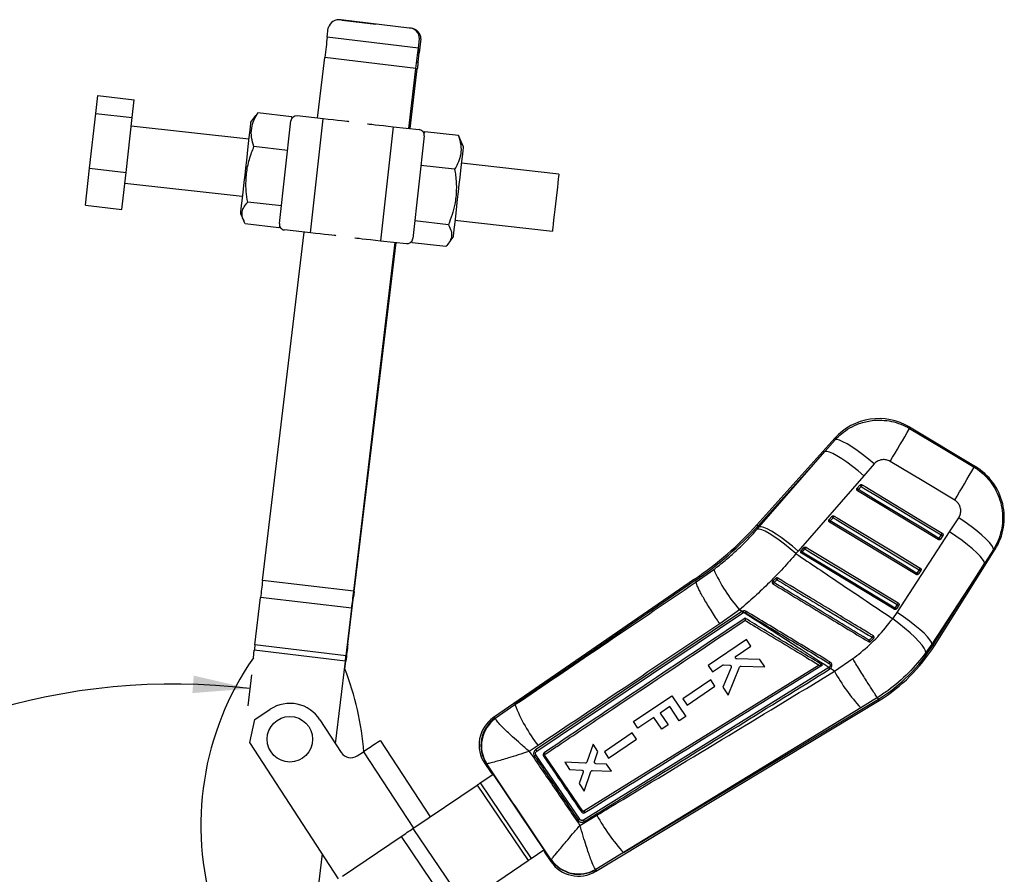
# Model space of a CAD drawing. Extents: x 40 to 414, y 17 to 320.
# Tile 11 of 16: x 72 to 136, y 257 to 312. Entities that reach past the tile are written whole.
import ezdxf

# ---------------------------------------------------------------- set-up
doc = ezdxf.new("R2010")
doc.units = 0
doc.header["$LTSCALE"] = 1.111111
doc.layers.get('0').update_dxf_attribs({"linetype": 'CONTINUOUS'})
doc.styles.add('SLDTEXTSTYLE0', font='TXT', dxfattribs={"width": 0.75})
doc.dimstyles.new('SLDDIMSTYLE4', dxfattribs={"dimtxt": 3.888889, "dimasz": 3.668889, "dimexe": 0, "dimexo": 0.0625, "dimgap": 0.972222, "dimtad": 1, "dimdec": 4, "dimlfac": 3, "dimzin": 12, "dimtxsty": 'SLDTEXTSTYLE0', "dimsah": 1, "dimcen": 0.09, "dimazin": 3, "dimtfac": 1, "dimtdec": 0, "dimtofl": 0, "dimtmove": 0, "dimatfit": 3, "dimtolj": 1, "dimtzin": 12})

# ---------------------------------------------------------------- blocks, each defined once
blk = doc.blocks.new('_D_8')
at = {"color": 179, "linetype": 'CONTINUOUS'}
for p, q in [((87.333, 269.482), (87.097, 267.498)), ((74.348, 227.266), (39.571, 227.266))]:
    blk.add_line(p, q, dxfattribs=at)
blk.add_arc((82.309, 227.266), 41.627, 83.2129, 180, dxfattribs=at)
for points in [[(87.228, 268.602), (83.612, 269.438), (83.528, 268.312)], [(40.682, 227.266), (41.407, 230.907), (40.279, 230.957)]]:
    blk.add_solid(points, dxfattribs=at)
at = {"color": 179, "linetype": 'CONTINUOUS', "insert": (54.044, 264.77, 0.037), "char_height": 3.8889, "attachment_point": 1, "rotation": 30.29011, "style": 'SLDTEXTSTYLE0'}
blk.add_mtext('97°', dxfattribs=at)

msp = doc.modelspace()

# ---------------------------------------------------------------- linework, layer by layer
at = {"color": 7, "linetype": 'CONTINUOUS'}
for p, q in [((97.524991, 311.243348), (93.111692, 311.768597)), ((93.124597, 311.767057), (93.205367, 311.760976)), ((93.205367, 311.760976), (95.364971, 311.500426)), ((92.232746, 310.651264), (92.304433, 311.253608)), ((97.604914, 311.23018), (97.617815, 311.228623)), ((98.117144, 309.950937), (92.232746, 310.651264)), ((98.117144, 309.950937), (98.188833, 310.553281)), ((98.280544, 310.537491), (98.172403, 309.641136)), ((98.099743, 309.038909), (98.172403, 309.641136)), ((91.610841, 305.425797), (92.075835, 309.332842)), ((97.960232, 308.632515), (92.075835, 309.332842)), ((97.499566, 304.761823), (97.960232, 308.632515)), ((97.582598, 304.752457), (98.048853, 308.617095)), ((77.290078, 305.732744), (77.419962, 306.884675)), ((77.419962, 306.884675), (79.775407, 306.619093)), ((79.645523, 305.467161), (79.775407, 306.619093)), ((76.890822, 302.191787), (77.290078, 305.732744)), ((77.290078, 305.732744), (79.645523, 305.467161)), ((79.246266, 301.926198), (79.645523, 305.467161)), ((87.607508, 305.598098), (87.289719, 305.167582)), ((87.747632, 305.764947), (87.618774, 305.589787)), ((89.920629, 305.519933), (87.747632, 305.764947)), ((89.142125, 298.622522), (89.889083, 305.247214)), ((89.920629, 305.519933), (89.949809, 305.403014)), ((89.965056, 305.421817), (89.920629, 305.519933)), ((91.973193, 305.38494), (90.298619, 305.573754)), ((91.143241, 298.024175), (91.973193, 305.38494)), ((87.165227, 304.063466), (79.583639, 304.918318)), ((96.500063, 304.87452), (95.670111, 297.513755)), ((96.500063, 304.87452), (98.174638, 304.685706)), ((98.531154, 304.549067), (98.467321, 304.462299)), ((98.476687, 304.444682), (98.531154, 304.549067)), ((100.704151, 304.304054), (98.531154, 304.549067)), ((98.501177, 304.276166), (97.754221, 297.65148)), ((100.794676, 304.104119), (100.704151, 304.304054)), ((101.017548, 303.619721), (100.804403, 304.108363)), ((89.67458, 303.3448), (87.502367, 303.589725)), ((76.621449, 299.80275), (76.890822, 302.191787)), ((76.890822, 302.191787), (79.246266, 301.926198)), ((100.458887, 302.128826), (98.286675, 302.373752)), ((107.186507, 301.805995), (100.893054, 302.515605)), ((78.976894, 299.537167), (79.246266, 301.926198)), ((79.168662, 301.237936), (86.75025, 300.383084)), ((76.621449, 299.80275), (78.976894, 299.537167)), ((89.27034, 299.759641), (87.098129, 300.004566)), ((86.625758, 299.278974), (86.839701, 298.788499)), ((100.478076, 298.835223), (106.771532, 298.125613)), ((89.112152, 298.349627), (86.939154, 298.594641)), ((89.176845, 298.434773), (89.112152, 298.349627)), ((91.143241, 298.024175), (89.468666, 298.212989)), ((100.054646, 298.543673), (97.882434, 298.788599)), ((88.059011, 275.582099), (90.735414, 298.070158)), ((100.036982, 297.302202), (100.353585, 297.731107)), ((93.943409, 274.881772), (96.624138, 297.406185)), ((93.977715, 274.872856), (96.695324, 297.398155)), ((95.670111, 297.513755), (97.344685, 297.32494)), ((97.722675, 297.378756), (97.679431, 297.478334)), ((99.895672, 297.133747), (97.722675, 297.378756)), ((134.090308, 282.925681), (129.828167, 285.483567)), ((125.004121, 284.760003), (119.981911, 279.176344)), ((124.365661, 283.900004), (125.026859, 284.660432)), ((124.365661, 283.900004), (120.056571, 279.10919)), ((120.131143, 279.042115), (124.365661, 283.900004)), ((127.546408, 283.101627), (126.884073, 282.341947)), ((126.884073, 282.341947), (122.650709, 277.482264)), ((126.454743, 281.536652), (126.63311, 281.734962)), ((126.528162, 281.445245), (126.706534, 281.643552)), ((126.439577, 281.515018), (126.454743, 281.536652)), ((131.68595, 278.222601), (126.480787, 281.365386)), ((120.056571, 279.10919), (120.131143, 279.042115)), ((124.627408, 279.500331), (124.64248, 279.5218)), ((124.64248, 279.5218), (124.820853, 279.72011)), ((130.265572, 275.971129), (124.668524, 279.350525)), ((124.715877, 279.430415), (124.894249, 279.628721)), ((132.421499, 278.721263), (133.005123, 279.617537)), ((119.999753, 278.89211), (120.131143, 279.042115)), ((129.025188, 273.516542), (132.421499, 278.721263)), ((131.873181, 278.524134), (131.733375, 278.302535)), ((131.979216, 278.480272), (131.839416, 278.258673)), ((131.839416, 278.258673), (131.832776, 278.249282)), ((122.650709, 277.482264), (122.50125, 277.312289)), ((122.815206, 277.485587), (122.830223, 277.506942)), ((122.830223, 277.506942), (123.008596, 277.705252)), ((128.845198, 273.719655), (122.856262, 277.335665)), ((122.903603, 277.415573), (123.081976, 277.61388)), ((131.434954, 271.370001), (135.360179, 277.591964)), ((135.252008, 277.575013), (134.666039, 276.679873)), ((134.666039, 276.679873), (131.267763, 271.475477)), ((131.350023, 271.423583), (134.666039, 276.679873)), ((116.056522, 275.486464), (117.185755, 276.28678)), ((130.452769, 276.272668), (130.312963, 276.051069)), ((130.419032, 276.007193), (130.412276, 275.997656)), ((130.558832, 276.228792), (130.419032, 276.007193)), ((93.943409, 274.881772), (88.059011, 275.582099)), ((115.939317, 275.658404), (102.96301, 266.72994)), ((115.99588, 275.575426), (104.356779, 267.567039)), ((115.939317, 275.658404), (115.99588, 275.575426)), ((115.99588, 275.575426), (116.056522, 275.486464)), ((116.056553, 275.486248), (116.056522, 275.486464)), ((121.002044, 275.526986), (120.985702, 275.505653)), ((87.564509, 271.427115), (87.928777, 274.487832)), ((93.813176, 273.787502), (87.928777, 274.487832)), ((93.566281, 271.462634), (93.935475, 274.522759)), ((129.032368, 274.021202), (128.892562, 273.799602)), ((93.448906, 270.726788), (93.813176, 273.787502)), ((119.009234, 273.574524), (105.690185, 264.655149)), ((105.760656, 264.567759), (119.077901, 273.489266)), ((118.856142, 273.687376), (117.583566, 272.788986)), ((119.020242, 273.581509), (118.856142, 273.687376)), ((119.020242, 273.581509), (119.009234, 273.574524)), ((119.077901, 273.489266), (119.129233, 273.511189)), ((128.745443, 273.115036), (129.025188, 273.516542)), ((128.998653, 273.755718), (128.991815, 273.74608)), ((129.138453, 273.977318), (128.998653, 273.755718)), ((119.29861, 271.76735), (116.821355, 270.094867)), ((119.583302, 271.34585), (119.29861, 271.76735)), ((127.318646, 271.648429), (127.507786, 271.841245)), ((127.507786, 271.841245), (127.518327, 271.854035)), ((131.267763, 271.475477), (130.88658, 270.923633)), ((131.350023, 271.423583), (131.267763, 271.475477)), ((87.464319, 270.585287), (87.522834, 271.076951)), ((93.407232, 270.376622), (87.522834, 271.076951)), ((93.448906, 270.726788), (87.564509, 271.427115)), ((118.631874, 270.703492), (119.583302, 271.34585)), ((92.772615, 265.044358), (93.407232, 270.376622)), ((93.374981, 269.877008), (93.434286, 270.368577)), ((120.163959, 270.486162), (118.687052, 270.516039)), ((120.488848, 270.005143), (120.163959, 270.486162)), ((124.991223, 269.722189), (126.161924, 270.537625)), ((124.619489, 269.962832), (108.776833, 260.117736)), ((123.9879, 270.118617), (108.800744, 260.684002)), ((116.821355, 270.094867), (117.106064, 269.67333)), ((117.106064, 269.67333), (117.755274, 270.111651)), ((118.316996, 269.971367), (117.774381, 268.683827)), ((117.815988, 270.129037), (118.22609, 270.11421)), ((118.112411, 268.183341), (118.85947, 269.983782)), ((118.956603, 270.046742), (120.488848, 270.005143)), ((123.9879, 270.118617), (123.988237, 270.118827)), ((124.639285, 269.975073), (124.619489, 269.962832)), ((124.673762, 269.859382), (124.693625, 269.871725)), ((124.693625, 269.871725), (124.72495, 269.894564)), ((124.991223, 269.722189), (124.72495, 269.894564)), ((116.993855, 269.157475), (115.192443, 267.941266)), ((117.266047, 268.754476), (116.993855, 269.157475)), ((115.464648, 267.538237), (117.266047, 268.754476)), ((117.774381, 268.683827), (118.112411, 268.183341)), ((109.554014, 256.802523), (127.876717, 267.825089)), ((111.366327, 258.009965), (127.824193, 267.910687)), ((112.008327, 266.468052), (114.485438, 268.140791)), ((114.485438, 268.140791), (115.385628, 266.807724)), ((115.192443, 267.941266), (115.464648, 267.538237)), ((127.758115, 268.018362), (126.681379, 267.364841)), ((127.758153, 268.018312), (127.758115, 268.018362)), ((127.824193, 267.910687), (127.758153, 268.018312)), ((127.824193, 267.910687), (127.876717, 267.825089)), ((87.550891, 266.614206), (88.55949, 267.271193)), ((103.077953, 266.703104), (104.356779, 267.567039)), ((126.681379, 267.364841), (111.366327, 258.009965)), ((114.352619, 267.437306), (113.735846, 267.020813)), ((113.735846, 267.020813), (114.242433, 266.270621)), ((114.968139, 266.525801), (114.352619, 267.437306)), ((87.237146, 265.127992), (87.550891, 266.614206)), ((91.762538, 266.595017), (93.143945, 264.474296)), ((103.077953, 266.703104), (103.090307, 266.663926)), ((112.292997, 266.04649), (112.008327, 266.468052)), ((113.323603, 266.742435), (112.292997, 266.04649)), ((113.830192, 265.992242), (113.323603, 266.742435)), ((115.385628, 266.807724), (114.968139, 266.525801)), ((114.242433, 266.270621), (113.830192, 265.992242)), ((92.967492, 256.330828), (87.237146, 265.127992)), ((95.667744, 265.234231), (98.870682, 260.317119)), ((111.929323, 265.737517), (110.127891, 264.521285)), ((110.4001, 264.118253), (112.201515, 265.334516)), ((112.201515, 265.334516), (111.929323, 265.737517)), ((94.168921, 264.25792), (94.581561, 264.526706)), ((105.848857, 264.927381), (105.279997, 264.548509)), ((105.690085, 264.655081), (105.678291, 264.646731)), ((109.403761, 265.010212), (108.987596, 263.854857)), ((109.716238, 264.547564), (109.403761, 265.010212)), ((109.487776, 263.891322), (109.716238, 264.547564)), ((110.127891, 264.521285), (110.4001, 264.118253)), ((108.535454, 260.168951), (105.712307, 264.319081)), ((108.732257, 260.698849), (106.286457, 264.292377)), ((106.294634, 264.358467), (106.300465, 264.363043)), ((108.886578, 263.787359), (107.564994, 263.849243)), ((107.564994, 263.849243), (107.883418, 263.377781)), ((102.401816, 263.765497), (102.812376, 263.157509)), ((102.531442, 263.743483), (102.518613, 263.748464)), ((107.883418, 263.377781), (108.662312, 263.34614)), ((108.754851, 263.208608), (108.491468, 262.477492)), ((108.822472, 261.987402), (109.263572, 263.249533)), ((109.364022, 263.317855), (110.580172, 263.268437)), ((110.27411, 263.721587), (109.579357, 263.754926)), ((110.580172, 263.268437), (110.27411, 263.721587)), ((102.117571, 262.50967), (102.93475, 263.061493)), ((102.851839, 263.184275), (106.308064, 258.066042)), ((102.912876, 263.092318), (102.913607, 263.092804)), ((102.912876, 263.092318), (102.934022, 263.061001)), ((97.770761, 259.574368), (101.918337, 262.37513)), ((101.918337, 262.37513), (105.208759, 257.502435)), ((102.117571, 262.50967), (105.407993, 257.636973)), ((108.491468, 262.477492), (108.822472, 261.987402)), ((108.800744, 260.684003), (108.800896, 260.684096)), ((108.549977, 259.76946), (109.644338, 260.42905)), ((97.770761, 259.574368), (101.061183, 254.701672)), ((93.216267, 256.49882), (97.00703, 259.058636)), ((97.00703, 259.058636), (100.297452, 254.18594)), ((105.407993, 257.636973), (106.225172, 258.188796)), ((106.245573, 258.157016), (106.246296, 258.157513)), ((91.627922, 255.426247), (91.925891, 257.929884)), ((101.061183, 254.701672), (105.208759, 257.502435)), ((106.268496, 258.039438), (106.673623, 257.439494)), ((106.702677, 257.548808), (106.703373, 257.557383)), ((111.366327, 258.009965), (109.573764, 256.913894)), ((109.573764, 256.913894), (109.555565, 256.931062))]:
    msp.add_line(p, q, dxfattribs=at)
at = {"color": 8, "linetype": 'CONTINUOUS'}
for p, q in [((93.205367, 311.760976), (93.204949, 311.757499)), ((97.617666, 311.227387), (97.617815, 311.228623)), ((98.009889, 309.049748), (98.099743, 309.038909)), ((97.959678, 308.627852), (98.048853, 308.617095)), ((93.942849, 274.877064), (93.977715, 274.872856)), ((93.901174, 274.526898), (93.935475, 274.522759)), ((93.536904, 271.466179), (93.566281, 271.462634)), ((93.406671, 270.371909), (93.434286, 270.368577)), ((94.581561, 264.526706), (97.796239, 259.591571))]:
    msp.add_line(p, q, dxfattribs=at)
at = {"color": 7, "linetype": 'CONTINUOUS', "flags": 128}
for points in [[(92.232746, 310.651264), (92.215194, 310.503787), (92.19683, 310.349488), (92.177761, 310.189262), (92.158098, 310.024047), (92.137955, 309.854802), (92.117451, 309.682512), (92.096704, 309.50819), (92.075835, 309.332842)], [(97.960232, 308.632515), (97.981102, 308.807863), (98.001848, 308.982185), (98.022354, 309.15447), (98.042495, 309.323714), (98.062159, 309.488935), (98.081227, 309.649155), (98.099591, 309.80346), (98.117144, 309.950937)], [(98.099743, 309.038909), (98.094053, 308.991722), (98.088095, 308.942355), (98.081911, 308.891095), (98.075534, 308.838234), (98.069002, 308.784088), (98.062352, 308.728965), (98.055622, 308.673196), (98.048853, 308.617095)], [(87.289719, 305.167582), (87.287227, 305.145473), (87.276446, 305.049862), (87.257411, 304.881043), (87.230615, 304.643392), (87.196751, 304.343056), (87.156697, 303.987823), (87.11149, 303.586888), (87.062301, 303.150632), (87.010404, 302.690363), (86.957143, 302.217996), (86.903898, 301.745767), (86.852046, 301.285901), (86.802933, 300.850318), (86.757828, 300.450288), (86.717901, 300.096181), (86.684186, 299.797164), (86.657555, 299.560981), (86.6387, 299.393751), (86.628106, 299.299808), (86.625758, 299.278974)], [(93.629366, 305.198201), (93.597542, 305.201788), (93.503296, 305.212412), (93.35025, 305.22967), (93.144283, 305.252893), (92.893313, 305.281195), (92.606983, 305.313475), (92.296297, 305.348509), (91.973193, 305.38494)], [(94.843892, 305.061259), (94.875714, 305.057672), (94.96996, 305.047042), (95.123007, 305.029784), (95.328973, 305.006561), (95.579944, 304.978265), (95.866274, 304.945979), (96.176961, 304.91095), (96.500063, 304.87452)], [(101.017548, 303.619721), (101.015053, 303.597612), (101.004272, 303.502001), (100.985237, 303.333182), (100.958442, 303.095525), (100.924578, 302.795195), (100.884524, 302.439957), (100.839316, 302.039022), (100.790128, 301.602771), (100.738231, 301.142502), (100.68497, 300.670135), (100.631723, 300.197901), (100.579873, 299.73804), (100.53076, 299.302451), (100.485653, 298.902427), (100.445727, 298.54832), (100.412011, 298.249304), (100.385382, 298.01312), (100.366527, 297.84589), (100.355933, 297.751947), (100.353585, 297.731107)], [(107.186507, 301.805995), (107.182795, 301.773075), (107.170759, 301.666327), (107.150874, 301.489958), (107.123952, 301.251192), (107.091095, 300.959797), (107.053652, 300.627711), (107.013154, 300.268527), (106.971257, 299.896952), (106.929677, 299.528193), (106.890117, 299.177348), (106.8542, 298.858783), (106.82339, 298.585545)], [(106.82339, 298.585545), (106.798953, 298.368811), (106.781888, 298.217459), (106.772892, 298.137683), (106.771532, 298.125613)], [(92.799412, 297.837435), (92.76759, 297.841023), (92.673344, 297.851647), (92.520297, 297.868904), (92.314331, 297.892128), (92.06336, 297.920429), (91.77703, 297.95271), (91.466343, 297.987744), (91.143241, 298.024175)], [(94.013938, 297.700494), (94.045762, 297.696906), (94.140008, 297.686277), (94.293054, 297.669019), (94.499021, 297.645795), (94.749991, 297.6175), (95.036321, 297.585214), (95.347007, 297.550185), (95.670111, 297.513755)], [(129.834658, 285.395162), (131.90066, 284.156806), (134.002065, 282.897217)], [(127.546408, 283.101627), (127.174287, 283.414814), (126.80433, 283.707925), (126.446305, 283.97321), (126.109687, 284.203657), (125.803375, 284.393166), (125.535468, 284.536731), (125.313049, 284.630553), (125.142006, 284.672155), (125.026859, 284.660432)], [(126.884073, 282.341947), (126.513415, 282.65313), (126.144843, 282.944508), (125.78801, 283.208452), (125.452254, 283.438052), (125.14636, 283.627296), (124.878344, 283.771233), (124.655213, 283.866096), (124.482817, 283.909395), (124.365661, 283.900004)], [(132.746996, 280.768746), (130.646545, 282.02982), (128.581481, 283.269649)], [(126.706534, 281.643552), (126.89962, 281.526972), (127.671969, 281.06066), (130.761366, 279.195404), (131.873181, 278.524134)], [(126.774533, 281.755056), (126.967619, 281.638477), (127.739963, 281.172153), (130.829338, 279.306862), (131.941141, 278.635581)], [(131.733375, 278.302535), (131.540289, 278.419114), (130.767939, 278.885429), (127.678548, 280.750685), (126.528162, 281.445245)], [(124.96227, 279.740204), (125.155351, 279.623622), (125.927695, 279.157301), (129.017059, 277.292007), (130.520757, 276.384109)], [(130.312963, 276.051069), (130.119877, 276.167648), (129.347533, 276.633966), (126.258158, 278.499235), (124.715877, 279.430415)], [(124.894249, 279.628721), (125.087335, 279.512142), (125.859685, 279.045827), (128.94906, 277.180557), (130.452769, 276.272668)], [(135.252008, 277.575013), (135.231373, 277.691399), (135.141927, 277.848361), (134.986127, 278.04161), (134.768228, 278.265858), (134.49419, 278.51497), (134.171519, 278.782129), (133.809035, 279.060024), (133.416654, 279.341057), (133.005123, 279.617537)], [(122.50125, 277.312289), (122.133638, 277.626552), (121.767997, 277.921001), (121.41389, 278.187934), (121.080579, 278.420372), (120.776777, 278.612239), (120.510422, 278.758518), (120.288483, 278.855387), (120.116766, 278.900309), (119.999753, 278.89211)], [(122.650709, 277.482264), (122.279907, 277.793671), (121.911158, 278.085292), (121.554143, 278.34949), (121.218199, 278.57934), (120.912146, 278.76882), (120.643986, 278.912963), (120.420755, 279.007994), (120.248305, 279.051426), (120.131143, 279.042115)], [(134.666039, 276.679873), (134.642435, 276.797688), (134.550908, 276.955572), (134.393938, 277.149245), (134.175774, 277.373472), (133.90231, 277.622183), (133.580953, 277.888652), (133.220395, 278.165665), (132.830393, 278.445727), (132.421499, 278.721263)], [(128.892562, 273.799602), (128.699476, 273.916182), (127.927138, 274.382503), (124.837768, 276.247775), (122.903603, 277.415573)], [(123.081976, 277.61388), (123.275062, 277.497301), (124.0474, 277.030983), (127.136769, 275.165708), (129.032368, 274.021202)], [(123.150002, 277.725346), (123.343088, 277.608767), (124.115426, 277.142443), (127.204785, 275.277152), (129.100373, 274.132635)], [(88.059011, 275.582099), (88.042055, 275.43963), (88.025164, 275.297707), (88.008403, 275.156877), (87.991838, 275.017684), (87.97553, 274.880662), (87.959543, 274.746337), (87.943939, 274.615223), (87.928777, 274.487832)], [(93.813176, 273.787502), (93.828338, 273.914896), (93.843941, 274.046007), (93.859928, 274.180333), (93.876235, 274.317357), (93.892802, 274.45655), (93.909563, 274.597377), (93.926453, 274.7393), (93.943409, 274.881772)], [(93.977715, 274.872856), (93.972215, 274.827275), (93.966736, 274.78187), (93.961301, 274.736814), (93.955929, 274.692279), (93.950639, 274.648442), (93.945454, 274.605465), (93.940393, 274.563516), (93.935475, 274.522759)], [(131.267763, 271.475477), (131.244258, 271.593349), (131.152881, 271.75125), (130.996109, 271.944913), (130.778172, 272.169101), (130.504973, 272.417754), (130.183891, 272.684148), (129.823603, 272.961084), (129.433861, 273.241071), (129.025188, 273.516542)], [(130.88658, 270.923633), (130.869814, 271.043624), (130.786798, 271.208286), (130.639812, 271.413103), (130.432879, 271.652458), (130.171683, 271.919786), (129.863384, 272.207758), (129.516435, 272.508476), (129.140346, 272.813692), (128.745443, 273.115036)], [(87.564509, 271.427115), (87.559656, 271.38635), (87.554663, 271.344395), (87.549547, 271.30141), (87.544329, 271.257562), (87.539028, 271.21302), (87.533665, 271.167955), (87.528259, 271.12254), (87.522834, 271.076951)], [(93.566281, 271.462634), (93.550915, 271.335265), (93.535099, 271.204179), (93.518897, 271.069879), (93.502368, 270.932883), (93.485578, 270.793715), (93.46859, 270.652915), (93.451472, 270.51102), (93.434286, 270.368577)], [(93.407232, 270.376622), (93.412657, 270.422213), (93.418063, 270.467627), (93.423426, 270.512693), (93.428727, 270.557234), (93.433945, 270.601082), (93.439061, 270.644066), (93.444055, 270.686021), (93.448906, 270.726788)], [(95.667744, 265.234231), (95.646874, 265.220637), (95.585063, 265.180375), (95.484689, 265.114992), (95.349608, 265.027002), (95.185012, 264.919787), (94.997225, 264.797465), (94.793465, 264.664738), (94.581561, 264.526706)], [(102.812092, 263.157935), (102.81659, 263.160916), (102.829841, 263.169698), (102.851839, 263.184275)], [(101.918337, 262.37513), (101.941856, 262.391013), (101.965924, 262.407266), (101.990467, 262.423839), (102.015407, 262.44068), (102.040667, 262.457738), (102.066167, 262.474959), (102.091828, 262.492287), (102.117571, 262.50967)], [(97.00703, 259.058636), (97.105706, 259.125271), (97.204076, 259.191697), (97.30183, 259.257708), (97.39866, 259.323095), (97.494265, 259.387655), (97.588346, 259.451186), (97.680606, 259.513489), (97.770761, 259.574368)], [(105.208759, 257.502435), (105.232278, 257.518316), (105.256346, 257.534569), (105.280888, 257.551142), (105.305829, 257.567984), (105.331089, 257.585042), (105.356589, 257.602262), (105.382249, 257.61959), (105.407993, 257.636973)], [(106.308064, 258.066042), (106.286325, 258.051084), (106.273229, 258.042073), (106.268783, 258.039014)]]:
    msp.add_lwpolyline(points, dxfattribs=at)
at = {"color": 8, "linetype": 'CONTINUOUS', "flags": 128}
for points in [[(129.828167, 285.483567), (129.828896, 285.473705), (129.834658, 285.395162)], [(125.026859, 284.660432), (125.006665, 284.748854), (125.004121, 284.760003)], [(134.002065, 282.897217), (134.080815, 282.92262), (134.090308, 282.925681)], [(119.981911, 279.176344), (119.98658, 279.172144), (120.000587, 279.159547), (120.023921, 279.138559), (120.056571, 279.10919)], [(135.360179, 277.591964), (135.348617, 277.590152), (135.252008, 277.575013)], [(131.350023, 271.423583), (131.387171, 271.40015), (131.413712, 271.383403), (131.429645, 271.373353), (131.434954, 271.370001)], [(102.96301, 266.72994), (102.97596, 266.726917), (103.077953, 266.703104)], [(102.518613, 263.748464), (102.414973, 263.763578), (102.401816, 263.765497)], [(106.673623, 257.439494), (106.676898, 257.451815), (106.702677, 257.548808)], [(109.573764, 256.913894), (109.556241, 256.815076), (109.554014, 256.802523)]]:
    msp.add_lwpolyline(points, dxfattribs=at)
at = {"color": 7, "linetype": 'CONTINUOUS'}
msp.add_circle((89.822926, 265.331581), 1.469907, dxfattribs=at)
for centre, radius, start, end in [((92.970702, 311.099408), 0.68388, 78.10248028, 166.96905088), ((97.504994, 310.559771), 0.68387, 359.45624711, 88.32432114), ((97.596714, 310.545077), 0.683872, 359.36441081, 88.23187409), ((97.649529, 309.6998), 0.526155, 353.59848717, 27.51234124), ((90.257121, 305.205715), 0.37037, 83.56686495, 173.56686495), ((98.13314, 304.317666), 0.37037, 353.56686495, 83.56686495), ((89.510164, 298.581027), 0.37037, 173.56686495, 263.56686495), ((97.386183, 297.692977), 0.37037, 263.56686495, 353.56686495), ((127.855021, 282.195764), 3.834444, 58.77104883, 138.19864683), ((38.249599, 337.960422), 105.597962, 328.8074998, 330.14632359), ((132.117157, 279.637878), 3.834444, 327.58866927, 59.28804968), ((42.013406, 335.704789), 106.068625, 328.80654804, 330.1413267), ((126.818727, 281.808863), 0.199787, 201.70925699, 235.83612054), ((133.289198, 277.705734), 7.670584, 148.13614024, 149.11169834), ((126.64022, 281.610439), 0.199615, 201.69367353, 235.8491875), ((129.387473, 279.695041), 3.352443, 148.52892509, 150.11591916), ((131.132609, 275.898888), 7.268341, 148.09586236, 149.12535306), ((103.63465, 293.879853), 21.986951, 304.03068932, 318.03026733), ((103.63465, 293.879853), 22.087373, 304.03169275, 318.03026733), ((124.827948, 279.595592), 0.199608, 201.69607388, 235.84347563), ((127.449875, 277.755925), 3.206035, 148.51382223, 150.17355885), ((125.006287, 279.793869), 0.199565, 201.69105631, 235.84680389), ((138.423575, 274.606147), 7.632712, 148.13521539, 149.11509177), ((131.993185, 278.664142), 0.184399, 229.39927291, 265.65564342), ((134.601835, 276.546654), 3.36321, 148.52780289, 150.11123936), ((131.853405, 278.442607), 0.184465, 229.40623622, 265.65078668), ((123.015547, 277.580628), 0.199435, 201.68300782, 235.85405691), ((125.553534, 275.791659), 3.10793, 148.49945655, 150.21179093), ((123.193945, 277.778954), 0.199465, 201.6845403, 235.85083482), ((129.104676, 274.014786), 7.016152, 148.0715549, 149.13795878), ((126.859753, 280.666928), 10.619413, 204.35984489, 221.09006697), ((133.082776, 274.354993), 3.247851, 148.51908192, 150.15854917), ((130.433057, 276.191247), 0.184587, 229.412511, 265.64231324), ((136.728058, 272.520712), 7.31139, 148.10204351, 149.12506046), ((130.572847, 276.412806), 0.184546, 229.40808753, 265.6446306), ((121.468011, 275.881394), 0.585432, 217.2560463, 228.44521044), ((148.998385, 258.546519), 32.63366, 148.81710417, 149.0048311), ((121.571628, 275.9871), 0.46818, 215.08540869, 229.13429774), ((140.924665, 263.788607), 22.951713, 148.63240565, 148.93174559), ((135.045491, 270.428029), 7.004894, 148.07155993, 149.13935257), ((129.152457, 274.161339), 0.184553, 229.40533034, 265.64817527), ((118.794186, 273.331044), 0.324852, 29.14760762, 48.54823746), ((118.742697, 273.451867), 0.391061, 8.72520481, 24.31421805), ((115.661225, 275.682196), 4.194652, 328.53727193, 329.94122302), ((131.551685, 272.170244), 3.118613, 148.50241151, 150.20969735), ((129.012663, 273.939769), 0.184583, 229.40862086, 265.64699039), ((138.866795, 264.664104), 13.605575, 148.75242535, 149.19417917), ((127.545648, 271.991814), 0.411634, 220.98836812, 236.53237103), ((140.056538, 264.311271), 14.74493, 148.50081909, 148.9739375), ((127.67742, 272.139991), 0.343547, 221.75212257, 240.41130736), ((121.892663, 277.389909), 11.182071, 302.03587482, 327.75356998), ((121.892663, 277.389909), 11.282493, 302.03068259, 327.75356998), ((102.963696, 259.789018), 18.888889, 145.14041679, 197.19580811), ((120.218494, 272.928414), 5.17704, 328.59128289, 329.74855491), ((75.763606, 263.04842), 18.888889, 4.41972731, 21.19317433), ((124.281952, 269.719787), 0.415934, 19.61008095, 35.75597166), ((124.29746, 269.729384), 0.42096, 19.76323542, 35.70692483), ((135.324178, 275.34607), 11.764268, 208.55796743, 222.72105754), ((89.822926, 265.331581), 2.314815, 33.07965024, 123.07965024), ((113.901237, 271.220554), 10.219826, 200.94630648, 218.00868066), ((104.177627, 264.964662), 2.142778, 124.24679052, 214.27250086), ((104.311463, 264.939325), 2.152315, 124.96726979, 213.59322685), ((104.34972, 264.909226), 2.159882, 125.66840195, 212.66493208), ((93.764622, 264.878595), 0.740741, 213.07965024, 303.07965024), ((110.181039, 258.444688), 2.679591, 122.72946477, 124.95377501), ((120.498562, 266.333038), 12.356021, 208.54329882, 222.34588386), ((108.477518, 258.765658), 2.151925, 214.43494988, 300.62558155), ((108.4702, 258.795872), 2.157669, 215.0292202, 300.20044011), ((108.449434, 258.638659), 2.142778, 213.70766198, 301.30871356)]:
    msp.add_arc(centre, radius, start, end, dxfattribs=at)
for centre, major_axis, start_param, end_param in [((124.811764, 277.735305), (22.000016, 14.576855), 3.141928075, 3.201772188), ((128.010114, 272.998955), (21.740981, 14.960452), 3.08141312, 3.141257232)]:
    msp.add_ellipse(centre, major_axis=major_axis, ratio=0.069924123, start_param=start_param, end_param=end_param, dxfattribs=at)
for points, knots in [([(87.502367, 303.589725), (87.442952, 303.787617), (87.322833, 304.187692), (87.32691, 304.759937), (87.475472, 305.290652), (87.656359, 305.605886), (87.747632, 305.764947)], [0, 0, 0, 0, 0.264604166, 0.534947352, 0.765343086, 1, 1, 1, 1]), ([(100.704151, 304.304054), (100.763566, 304.10616), (100.883684, 303.706081), (100.879609, 303.133837), (100.731044, 302.603121), (100.550158, 302.287887), (100.458887, 302.128826)], [0, 0, 0, 0, 0.2646048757, 0.5349478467, 0.7653434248, 1, 1, 1, 1]), ([(87.098129, 300.004566), (87.063779, 300.232833), (86.994761, 300.691484), (86.972707, 301.463149), (87.07167, 302.315171), (87.283706, 303.045473), (87.45173, 303.463689), (87.502367, 303.589725)], [0, 0, 0, 0, 0.188964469, 0.379682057, 0.630819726, 0.888741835, 1, 1, 1, 1]), ([(100.458887, 302.128826), (100.480187, 301.994679), (100.549636, 301.557298), (100.595003, 300.79842), (100.503958, 299.947642), (100.309112, 299.192579), (100.139778, 298.760766), (100.054646, 298.543673)], [0, 0, 0, 0, 0.11125729, 0.362749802, 0.62031416, 0.809114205, 1, 1, 1, 1]), ([(86.939154, 298.594641), (86.872249, 298.726112), (86.736988, 298.991906), (86.718634, 299.365189), (86.845749, 299.705707), (87.01349, 299.90434), (87.098129, 300.004566)], [0, 0, 0, 0, 0.264605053, 0.534948, 0.765343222, 1, 1, 1, 1]), ([(100.054646, 298.543673), (100.121551, 298.412202), (100.256813, 298.146408), (100.27517, 297.773125), (100.148049, 297.432607), (99.98031, 297.233974), (99.895672, 297.133747)], [0, 0, 0, 0, 0.264605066, 0.534948, 0.765343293, 1, 1, 1, 1]), ([(125.026859, 284.660432), (125.157655, 284.793922), (125.444982, 285.087166), (125.973079, 285.444731), (126.639343, 285.753905), (127.344189, 285.919611), (128.049229, 285.94591), (128.673019, 285.866397), (129.279298, 285.690309), (129.649538, 285.493544), (129.834658, 285.395162)], [0, 0, 0, 0, 0.106310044, 0.233536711, 0.36076231, 0.523360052, 0.642349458, 0.761336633, 0.880668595, 1, 1, 1, 1]), ([(128.581481, 283.269649), (128.500205, 283.309538), (128.418552, 283.349612), (128.242782, 283.386574), (128.087275, 283.392492), (127.845895, 283.332174), (127.669003, 283.230277), (127.57449, 283.131096), (127.546408, 283.101627)], [0, 0, 0, 0, 0.235154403, 0.23624698, 0.47233485, 0.635246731, 0.891623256, 1, 1, 1, 1]), ([(134.002065, 282.897217), (134.070113, 282.854194), (134.316939, 282.698138), (134.705055, 282.372839), (135.120883, 281.89526), (135.448366, 281.357248), (135.694776, 280.75219), (135.834114, 280.103318), (135.856834, 279.431488), (135.768216, 278.781979), (135.574669, 278.150424), (135.359562, 277.766817), (135.252008, 277.575013)], [0, 0, 0, 0, 0.039752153, 0.144191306, 0.248629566, 0.351138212, 0.453647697, 0.569708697, 0.676651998, 0.783596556, 0.891797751, 1, 1, 1, 1]), ([(126.63311, 281.734962), (126.635633, 281.737597), (126.646751, 281.749213), (126.671559, 281.764771), (126.708654, 281.773326), (126.744815, 281.769946), (126.765348, 281.759658), (126.774533, 281.755056)], [0, 0, 0, 0, 0.071521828, 0.31524761, 0.558976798, 0.802705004, 1, 1, 1, 1]), ([(126.480787, 281.365386), (126.470695, 281.3729), (126.450513, 281.387926), (126.431689, 281.421438), (126.424301, 281.458585), (126.42844, 281.49104), (126.436653, 281.508723), (126.439577, 281.515018)], [0, 0, 0, 0, 0.217819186, 0.435567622, 0.654704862, 0.877065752, 1, 1, 1, 1]), ([(133.005123, 279.617537), (133.00635, 279.619439), (133.0581, 279.699583), (133.133902, 279.876754), (133.149602, 280.118759), (133.102703, 280.348803), (132.998002, 280.559467), (132.853636, 280.701752), (132.761753, 280.759475), (132.746996, 280.768746)], [0, 0, 0, 0, 0.0052142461, 0.2197867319, 0.434653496, 0.5507216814, 0.7539153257, 0.9604758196, 1, 1, 1, 1]), ([(124.820853, 279.72011), (124.823422, 279.72279), (124.834593, 279.734447), (124.859487, 279.749999), (124.8966, 279.758481), (124.932684, 279.755044), (124.953149, 279.744779), (124.96227, 279.740204)], [0, 0, 0, 0, 0.0727859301, 0.3165415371, 0.5602775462, 0.8040215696, 1, 1, 1, 1]), ([(124.668524, 279.350525), (124.658435, 279.35804), (124.638257, 279.373068), (124.619425, 279.406576), (124.612039, 279.443724), (124.616185, 279.476246), (124.624448, 279.493979), (124.627408, 279.500331)], [0, 0, 0, 0, 0.217548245, 0.435062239, 0.653944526, 0.876030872, 1, 1, 1, 1]), ([(117.185755, 276.28678), (117.434778, 276.480704), (117.932806, 276.868537), (118.652677, 277.505106), (119.349739, 278.177958), (119.783084, 278.654061), (119.999753, 278.89211)], [0, 0, 0, 0, 0.246010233, 0.492000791, 0.746003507, 1, 1, 1, 1]), ([(131.941141, 278.635581), (131.943208, 278.634274), (131.955942, 278.626223), (131.97609, 278.606344), (131.993329, 278.572021), (131.998079, 278.534161), (131.991657, 278.502575), (131.982403, 278.485986), (131.979216, 278.480272)], [0, 0, 0, 0, 0.041053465, 0.25294638, 0.464848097, 0.676751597, 0.888657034, 1, 1, 1, 1]), ([(131.832776, 278.249282), (131.823844, 278.240015), (131.805978, 278.221478), (131.76926, 278.207016), (131.730556, 278.205028), (131.702411, 278.213241), (131.688688, 278.221044), (131.68595, 278.222601)], [0, 0, 0, 0, 0.237470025, 0.47499419, 0.710450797, 0.94224375, 1, 1, 1, 1]), ([(122.50125, 277.312289), (122.225403, 276.995451), (121.673706, 276.36177), (120.780786, 275.438535), (119.844864, 274.538835), (119.18572, 273.971199), (118.856142, 273.687376)], [0, 0, 0, 0, 0.2468872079, 0.4937775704, 0.7468837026, 1, 1, 1, 1]), ([(122.50125, 277.312289), (123.4472, 276.675723), (125.527872, 275.275561), (127.609953, 273.877492), (128.745443, 273.115036)], [0, 0, 0, 0, 0.454636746, 1, 1, 1, 1]), ([(122.856262, 277.335665), (122.846172, 277.343179), (122.825995, 277.358208), (122.807162, 277.391715), (122.799777, 277.428863), (122.803927, 277.461431), (122.812223, 277.479197), (122.815206, 277.485587)], [0, 0, 0, 0, 0.2173834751, 0.4347303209, 0.6534425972, 0.8753557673, 1, 1, 1, 1]), ([(123.008596, 277.705252), (123.011196, 277.707965), (123.022399, 277.719653), (123.047356, 277.735193), (123.084478, 277.743632), (123.12051, 277.740158), (123.140926, 277.729904), (123.150002, 277.725346)], [0, 0, 0, 0, 0.073680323, 0.317420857, 0.561170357, 0.804919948, 1, 1, 1, 1]), ([(130.412276, 275.997656), (130.403328, 275.988404), (130.38543, 275.969897), (130.348686, 275.955505), (130.30998, 275.953575), (130.281917, 275.961826), (130.268253, 275.969603), (130.265572, 275.971129)], [0, 0, 0, 0, 0.2377556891, 0.4755740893, 0.7112939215, 0.9433449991, 1, 1, 1, 1]), ([(130.520757, 276.384109), (130.522878, 276.382767), (130.535663, 276.374677), (130.555825, 276.354715), (130.572999, 276.320361), (130.57769, 276.282495), (130.571226, 276.250981), (130.561993, 276.234452), (130.558832, 276.228792)], [0, 0, 0, 0, 0.0421388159, 0.2540163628, 0.4659075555, 0.6777901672, 0.8896843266, 1, 1, 1, 1]), ([(104.356779, 267.567039), (106.197671, 268.812818), (110.097476, 271.451916), (113.997516, 274.092268), (116.056553, 275.486248)], [0, 0, 0, 0, 0.4720472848, 1, 1, 1, 1]), ([(117.583566, 272.788986), (117.569623, 272.809672), (117.477314, 272.94662), (117.292372, 273.225573), (117.038568, 273.619797), (116.789236, 274.020768), (116.567567, 274.392512), (116.378692, 274.725756), (116.229138, 275.009693), (116.122652, 275.236689), (116.059635, 275.404349), (116.05758, 275.458949), (116.056553, 275.486248)], [0, 0, 0, 0, 0.016455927, 0.108947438, 0.220329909, 0.331712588, 0.443094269, 0.554475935, 0.665856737, 0.777237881, 0.888618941, 1, 1, 1, 1]), ([(120.985702, 275.505653), (120.980319, 275.494094), (120.969551, 275.470977), (120.969114, 275.431948), (120.980808, 275.395408), (121.001024, 275.367984), (121.017947, 275.356254), (121.024462, 275.351738)], [0, 0, 0, 0, 0.216358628, 0.43270099, 0.648896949, 0.864833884, 1, 1, 1, 1]), ([(121.188518, 275.717992), (121.137189, 275.665416), (121.075045, 275.601762), (121.012865, 275.538071), (121.002044, 275.526986)], [0, 0, 0, 0, 0.825969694, 1, 1, 1, 1]), ([(121.024462, 275.351738), (121.553887, 275.031846), (122.612738, 274.392062), (124.664872, 273.152127), (126.18758, 272.232084), (127.18086, 271.631929)], [0, 0, 0, 0, 0.25798835, 0.515977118, 1, 1, 1, 1]), ([(121.079674, 275.443303), (121.106042, 275.470254), (121.167938, 275.533519), (121.229797, 275.596748), (121.265303, 275.633041)], [0, 0, 0, 0, 0.42600472, 1, 1, 1, 1]), ([(127.234929, 271.72182), (126.201299, 272.346747), (124.455398, 273.40231), (122.403649, 274.64281), (121.385528, 275.258379), (121.079674, 275.443303)], [0, 0, 0, 0, 0.5037777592, 0.8509294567, 1, 1, 1, 1]), ([(121.327452, 275.735589), (121.316629, 275.740831), (121.29435, 275.751622), (121.256176, 275.753191), (121.219271, 275.742722), (121.197907, 275.727539), (121.188797, 275.718275), (121.188518, 275.717992)], [0, 0, 0, 0, 0.237620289, 0.489101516, 0.740578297, 0.992052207, 1, 1, 1, 1]), ([(121.265303, 275.633041), (122.298516, 275.00835), (124.043736, 273.953172), (126.095679, 272.712572), (127.114406, 272.096658), (127.421122, 271.91122)], [0, 0, 0, 0, 0.503531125, 0.850524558, 1, 1, 1, 1]), ([(127.484309, 272.015296), (127.421098, 272.05349), (127.100487, 272.247213), (125.750292, 273.063081), (123.761211, 274.264974), (122.029536, 275.31135), (121.327452, 275.735589)], [0, 0, 0, 0, 0.030799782, 0.156220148, 0.657901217, 1, 1, 1, 1]), ([(129.100373, 274.132635), (129.102531, 274.13127), (129.115356, 274.12316), (129.135515, 274.10313), (129.152656, 274.068762), (129.157299, 274.030889), (129.15081, 273.999427), (129.141595, 273.982939), (129.138453, 273.977318)], [0, 0, 0, 0, 0.0428755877, 0.254750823, 0.4666294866, 0.67852887, 0.8904110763, 1, 1, 1, 1]), ([(119.291747, 273.581144), (119.264974, 273.593935), (119.211428, 273.619517), (119.12096, 273.621393), (119.057199, 273.602538), (119.025969, 273.584768), (119.020242, 273.581509)], [0, 0, 0, 0, 0.309934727, 0.619854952, 0.930283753, 1, 1, 1, 1]), ([(119.129233, 273.511189), (119.133539, 273.511996), (119.154267, 273.515881), (119.193424, 273.514707), (119.22392, 273.500121), (119.239179, 273.492823)], [0, 0, 0, 0, 0.1158478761, 0.5576127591, 1, 1, 1, 1]), ([(124.619489, 269.962832), (123.938642, 270.40343), (122.109248, 271.587288), (120.27858, 272.76917), (119.129233, 273.511189)], [0, 0, 0, 0, 0.372170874, 1, 1, 1, 1]), ([(119.239179, 273.492823), (120.138798, 272.949085), (121.938038, 271.861608), (123.737313, 270.774172), (124.636951, 270.230454)], [0, 0, 0, 0, 0.499999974, 1, 1, 1, 1]), ([(124.690539, 270.320243), (123.790733, 270.863718), (121.99112, 271.950667), (120.191538, 273.037652), (119.291747, 273.581144)], [0, 0, 0, 0, 0.499999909, 1, 1, 1, 1]), ([(128.991815, 273.74608), (128.982857, 273.736837), (128.964939, 273.71835), (128.928177, 273.704001), (128.889467, 273.702118), (128.861457, 273.710387), (128.847838, 273.71815), (128.845198, 273.719655)], [0, 0, 0, 0, 0.23795179, 0.47596617, 0.71190241, 0.94415882, 1, 1, 1, 1]), ([(117.583566, 272.788986), (115.522382, 271.403546), (111.614442, 268.776795), (107.699107, 266.162707), (105.848857, 264.927381)], [0, 0, 0, 0, 0.527435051, 1, 1, 1, 1]), ([(119.209462, 273.147988), (117.036012, 271.69177), (112.714407, 268.796282), (108.393115, 265.901735), (106.245115, 264.462932)], [0, 0, 0, 0, 0.502926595, 1, 1, 1, 1]), ([(106.300465, 264.363043), (106.336735, 264.387324), (106.621969, 264.578272), (107.903048, 265.435941), (112.169034, 268.292119), (116.185995, 270.982737), (119.207094, 273.006311)], [0, 0, 0, 0, 0.008430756, 0.0663001, 0.297777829, 1, 1, 1, 1]), ([(119.209462, 273.147988), (119.209474, 273.147534), (119.209554, 273.144515), (119.209999, 273.126075), (119.210487, 273.09446), (119.210413, 273.057), (119.209738, 273.029455), (119.20862, 273.011518), (119.207581, 273.007971), (119.207094, 273.006311)], [0, 0, 0, 0, 0.007096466, 0.047100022, 0.287222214, 0.494904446, 0.676267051, 0.848547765, 1, 1, 1, 1]), ([(119.207094, 273.006311), (119.240946, 272.985865), (119.532218, 272.809932), (120.853155, 272.012027), (122.41291, 271.069915), (123.715251, 270.283298), (123.9879, 270.118617)], [0, 0, 0, 0, 0.021242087, 0.182775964, 0.828911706, 1, 1, 1, 1]), ([(124.208862, 270.127646), (123.359388, 270.64083), (121.692903, 271.647586), (120.026455, 272.654392), (119.209462, 273.147988)], [0, 0, 0, 0, 0.509740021, 1, 1, 1, 1]), ([(126.161924, 270.537625), (126.335974, 270.668047), (126.908971, 271.097414), (127.814136, 271.934769), (128.432644, 272.718618), (128.745443, 273.115036)], [0, 0, 0, 0, 0.177384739, 0.583975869, 1, 1, 1, 1]), ([(127.18086, 271.631929), (127.192349, 271.626436), (127.215327, 271.615449), (127.254069, 271.614733), (127.290495, 271.625173), (127.309468, 271.640847), (127.318646, 271.648429)], [0, 0, 0, 0, 0.2538699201, 0.5077342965, 0.7618432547, 1, 1, 1, 1]), ([(127.421122, 271.91122), (127.398348, 271.887549), (127.336993, 271.823776), (127.274332, 271.761181), (127.234929, 271.72182)], [0, 0, 0, 0, 0.37117711, 1, 1, 1, 1]), ([(127.518327, 271.854035), (127.524602, 271.865069), (127.537152, 271.887136), (127.540716, 271.925851), (127.532007, 271.963084), (127.512471, 271.994803), (127.493252, 272.008788), (127.484309, 272.015296)], [0, 0, 0, 0, 0.20531575, 0.410632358, 0.615957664, 0.821277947, 1, 1, 1, 1]), ([(130.88658, 270.923633), (130.526892, 270.477747), (129.797765, 269.573886), (128.697687, 268.637412), (127.981155, 268.165257), (127.758153, 268.018312)], [0, 0, 0, 0, 0.401410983, 0.81370519, 1, 1, 1, 1]), ([(118.59177, 270.586909), (118.589289, 270.59823), (118.584327, 270.620869), (118.591768, 270.655344), (118.607983, 270.684269), (118.624436, 270.697508), (118.631874, 270.703492)], [0, 0, 0, 0, 0.260965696, 0.521893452, 0.783883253, 1, 1, 1, 1]), ([(118.687052, 270.516039), (118.675552, 270.517418), (118.65255, 270.520176), (118.6224, 270.538488), (118.601697, 270.561924), (118.594616, 270.579747), (118.59177, 270.586909)], [0, 0, 0, 0, 0.272817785, 0.545680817, 0.817445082, 1, 1, 1, 1]), ([(124.636951, 270.230454), (124.651072, 270.219836), (124.678786, 270.198997), (124.703715, 270.152683), (124.712756, 270.102187), (124.704071, 270.051669), (124.679691, 270.00595), (124.652755, 269.985367), (124.639285, 269.975073)], [0, 0, 0, 0, 0.171949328, 0.337457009, 0.503125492, 0.668823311, 0.834380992, 1, 1, 1, 1]), ([(124.776387, 269.95354), (124.778231, 269.956515), (124.795639, 269.9846), (124.817884, 270.044612), (124.81977, 270.134884), (124.791373, 270.220283), (124.744176, 270.283252), (124.705199, 270.310133), (124.690539, 270.320243)], [0, 0, 0, 0, 0.025180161, 0.237675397, 0.449921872, 0.661601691, 0.872723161, 1, 1, 1, 1]), ([(127.758115, 268.018362), (127.744064, 268.036897), (127.715962, 268.073968), (127.619232, 268.218832), (127.484345, 268.426531), (127.312583, 268.695265), (127.108481, 269.017931), (126.878697, 269.383849), (126.628898, 269.784059), (126.396017, 270.159025), (126.239105, 270.412661), (126.171016, 270.522905), (126.161924, 270.537625)], [0, 0, 0, 0, 0.114058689, 0.228117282, 0.342176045, 0.4562345, 0.570295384, 0.684356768, 0.798421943, 0.912486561, 0.988315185, 1, 1, 1, 1]), ([(108.829666, 260.016593), (108.893351, 260.056143), (109.211779, 260.253892), (110.549162, 261.084432), (115.767525, 264.325409), (120.729974, 267.408872), (124.673762, 269.859382)], [0, 0, 0, 0, 0.0120561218, 0.0602811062, 0.2531806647, 1, 1, 1, 1]), ([(108.867065, 260.593746), (111.395762, 262.164907), (116.510161, 265.342649), (121.62363, 268.520839), (124.208862, 270.127646)], [0, 0, 0, 0, 0.494426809, 1, 1, 1, 1]), ([(109.644338, 260.42905), (109.904729, 260.586139), (115.025842, 263.67561), (120.138513, 266.777767), (124.991223, 269.722189)], [0, 0, 0, 0, 0.050846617, 1, 1, 1, 1]), ([(117.755274, 270.111651), (117.765421, 270.117285), (117.784348, 270.127796), (117.805962, 270.128644), (117.815988, 270.129037)], [0, 0, 0, 0, 0.536098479, 1, 1, 1, 1]), ([(118.22609, 270.11421), (118.237666, 270.112542), (118.260821, 270.109205), (118.290793, 270.089994), (118.312488, 270.064304), (118.319076, 270.043952), (118.322087, 270.034649)], [0, 0, 0, 0, 0.260735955, 0.521527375, 0.781287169, 1, 1, 1, 1]), ([(118.322087, 270.034649), (118.323777, 270.022953), (118.326892, 270.00139), (118.320102, 269.980792), (118.316996, 269.971367)], [0, 0, 0, 0, 0.542444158, 1, 1, 1, 1]), ([(118.85947, 269.983782), (118.864963, 269.994002), (118.87595, 270.014441), (118.90414, 270.035823), (118.932334, 270.045993), (118.95025, 270.046546), (118.956603, 270.046742)], [0, 0, 0, 0, 0.281526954, 0.563003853, 0.845032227, 1, 1, 1, 1]), ([(123.988237, 270.118827), (123.989886, 270.119342), (123.993622, 270.120511), (124.013609, 270.122434), (124.055542, 270.12478), (124.123476, 270.126776), (124.179256, 270.127469), (124.208402, 270.127643), (124.208862, 270.127646)], [0, 0, 0, 0, 0.084204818, 0.190691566, 0.358768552, 0.662838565, 0.994679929, 1, 1, 1, 1]), ([(124.72495, 269.894564), (124.733963, 269.902774), (124.753362, 269.920444), (124.768358, 269.941999), (124.776387, 269.95354)], [0, 0, 0, 0, 0.464596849, 1, 1, 1, 1]), ([(105.279997, 264.548509), (105.278238, 264.54998), (105.082831, 264.71344), (104.70646, 265.034942), (104.226848, 265.462694), (103.842291, 265.821548), (103.504338, 266.153705), (103.20535, 266.473932), (103.129761, 266.598769), (103.090307, 266.663926)], [0, 0, 0, 0, 0.0016056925, 0.1784027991, 0.3460545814, 0.4791463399, 0.6122077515, 0.797595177, 1, 1, 1, 1]), ([(105.279997, 264.548509), (105.277823, 264.547806), (105.036186, 264.469711), (104.569857, 264.320904), (103.973013, 264.13578), (103.492177, 263.991278), (103.06718, 263.868455), (102.68734, 263.766313), (102.584906, 263.751313), (102.531442, 263.743483)], [0, 0, 0, 0, 0.001605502, 0.17840832, 0.346060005, 0.479153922, 0.612217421, 0.797605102, 1, 1, 1, 1]), ([(105.279997, 264.548509), (105.822773, 263.756259), (106.913711, 262.163897), (108.002763, 260.570228), (108.549977, 259.76946)], [0, 0, 0, 0, 0.497531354, 1, 1, 1, 1]), ([(105.678291, 264.646731), (105.653953, 264.62454), (105.605279, 264.580158), (105.565463, 264.487507), (105.557049, 264.388622), (105.577321, 264.30663), (105.603007, 264.264102), (105.611763, 264.249604)], [0, 0, 0, 0, 0.221585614, 0.443155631, 0.664557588, 0.885648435, 1, 1, 1, 1]), ([(105.71231, 264.319084), (105.705331, 264.331147), (105.688257, 264.360657), (105.678389, 264.415312), (105.687276, 264.475678), (105.714922, 264.530292), (105.745637, 264.555455), (105.760656, 264.567759)], [0, 0, 0, 0, 0.148302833, 0.36279414, 0.577753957, 0.793531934, 1, 1, 1, 1]), ([(105.760745, 264.567818), (105.752421, 264.579916), (105.735773, 264.604112), (105.713258, 264.633479), (105.696133, 264.653077), (105.692107, 264.654418), (105.690094, 264.655088)], [0, 0, 0, 0, 0.2500003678, 0.4999959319, 0.7499997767, 1, 1, 1, 1]), ([(105.611763, 264.249603), (105.648416, 264.195782), (105.854344, 263.893392), (106.796048, 262.510423), (107.700553, 261.180891), (108.435898, 260.100008)], [0, 0, 0, 0, 0.0389185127, 0.2186603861, 1, 1, 1, 1]), ([(105.611772, 264.24959), (105.6122, 264.249936), (105.613399, 264.250903), (105.618501, 264.254604), (105.627984, 264.261283), (105.64081, 264.270195), (105.656363, 264.280911), (105.673982, 264.292988), (105.692942, 264.305923), (105.705854, 264.314697), (105.71231, 264.319084)], [0, 0, 0, 0, 0.073778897, 0.206093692, 0.338410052, 0.470733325, 0.60304587, 0.735361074, 0.867686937, 1, 1, 1, 1]), ([(106.245115, 264.462932), (106.235929, 264.455871), (106.212157, 264.437597), (106.184813, 264.396296), (106.17054, 264.342467), (106.174008, 264.285287), (106.191794, 264.252062), (106.200828, 264.235186)], [0, 0, 0, 0, 0.1352904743, 0.3501113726, 0.5645907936, 0.7788381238, 1, 1, 1, 1]), ([(106.200825, 264.235186), (106.212226, 264.242918), (106.235025, 264.258382), (106.263033, 264.277189), (106.282528, 264.290106), (106.285148, 264.29162), (106.286457, 264.292377)], [0, 0, 0, 0, 0.250011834, 0.500001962, 0.750003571, 1, 1, 1, 1]), ([(106.200825, 264.235186), (106.243112, 264.173022), (106.454542, 263.862203), (107.269529, 262.664104), (108.042273, 261.528187), (108.645863, 260.640921)], [0, 0, 0, 0, 0.0518857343, 0.2594277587, 1, 1, 1, 1]), ([(106.245115, 264.462932), (106.253285, 264.4505), (106.269626, 264.425636), (106.288716, 264.393103), (106.30057, 264.369658), (106.300499, 264.365224), (106.300465, 264.363043)], [0, 0, 0, 0, 0.251989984, 0.503980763, 0.755969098, 1, 1, 1, 1]), ([(106.286463, 264.29238), (106.283755, 264.297531), (106.278337, 264.307832), (106.277259, 264.325571), (106.281725, 264.342448), (106.288928, 264.353072), (106.293858, 264.357733), (106.294634, 264.358467)], [0, 0, 0, 0, 0.239232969, 0.478508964, 0.717381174, 0.955539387, 1, 1, 1, 1]), ([(108.987594, 263.854857), (108.982589, 263.844377), (108.972581, 263.823417), (108.945438, 263.800729), (108.915566, 263.78823), (108.895272, 263.78762), (108.886578, 263.787359)], [0, 0, 0, 0, 0.266367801, 0.532700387, 0.799800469, 1, 1, 1, 1]), ([(109.491355, 263.815733), (109.48765, 263.82689), (109.480241, 263.849202), (109.482901, 263.875636), (109.487063, 263.889029), (109.487776, 263.891322)], [0, 0, 0, 0, 0.453224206, 0.906393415, 1, 1, 1, 1]), ([(106.703373, 257.557383), (106.008446, 258.587612), (104.617606, 260.649534), (103.227159, 262.711679), (102.531442, 263.743483)], [0, 0, 0, 0, 0.4996448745, 1, 1, 1, 1]), ([(108.662312, 263.34614), (108.67389, 263.344423), (108.697047, 263.340989), (108.727008, 263.321626), (108.745914, 263.29885), (108.752537, 263.282739), (108.754758, 263.277338)], [0, 0, 0, 0, 0.285869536, 0.571786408, 0.856440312, 1, 1, 1, 1]), ([(108.754758, 263.277338), (108.757693, 263.265855), (108.763555, 263.242932), (108.757749, 263.220035), (108.754851, 263.208608)], [0, 0, 0, 0, 0.500905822, 1, 1, 1, 1]), ([(109.263572, 263.249533), (109.268459, 263.260035), (109.278232, 263.281036), (109.305068, 263.303938), (109.334854, 263.316761), (109.355222, 263.317525), (109.364022, 263.317855)], [0, 0, 0, 0, 0.265566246, 0.53109593, 0.797399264, 1, 1, 1, 1]), ([(109.579357, 263.754928), (109.567774, 263.75686), (109.544384, 263.76076), (109.514347, 263.780913), (109.498213, 263.801444), (109.49226, 263.813849), (109.491355, 263.815733)], [0, 0, 0, 0, 0.312403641, 0.630863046, 0.943913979, 1, 1, 1, 1]), ([(108.800744, 260.684002), (108.795681, 260.681546), (108.785475, 260.676597), (108.768055, 260.676063), (108.751496, 260.680986), (108.739411, 260.689513), (108.734095, 260.69645), (108.732257, 260.698848)], [0, 0, 0, 0, 0.217750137, 0.438911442, 0.66042043, 0.882577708, 1, 1, 1, 1]), ([(108.800896, 260.684096), (108.802732, 260.683263), (108.806403, 260.681595), (108.822397, 260.661194), (108.843529, 260.630918), (108.85922, 260.606136), (108.867065, 260.593746)], [0, 0, 0, 0, 0.2499973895, 0.4999973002, 0.7500005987, 1, 1, 1, 1]), ([(108.435895, 260.100007), (108.45706, 260.074786), (108.499385, 260.024349), (108.59007, 259.980617), (108.688205, 259.967842), (108.770946, 259.984412), (108.814563, 260.008309), (108.829581, 260.016537)], [0, 0, 0, 0, 0.220961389, 0.441875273, 0.662786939, 0.883899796, 1, 1, 1, 1]), ([(108.435903, 260.099997), (108.436341, 260.100341), (108.437495, 260.101248), (108.44267, 260.104961), (108.452036, 260.11154), (108.464704, 260.120348), (108.480068, 260.130965), (108.497489, 260.14295), (108.516248, 260.155818), (108.529052, 260.164573), (108.535454, 260.168951)], [0, 0, 0, 0, 0.080450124, 0.211815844, 0.343182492, 0.474542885, 0.605907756, 0.737279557, 0.868639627, 1, 1, 1, 1]), ([(108.776836, 260.117734), (108.764929, 260.111428), (108.735321, 260.095748), (108.681104, 260.08777), (108.621424, 260.098534), (108.569928, 260.126659), (108.546339, 260.155594), (108.535451, 260.168949)], [0, 0, 0, 0, 0.148690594, 0.369717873, 0.590396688, 0.810951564, 1, 1, 1, 1]), ([(108.64586, 260.64092), (108.658281, 260.626173), (108.682192, 260.597785), (108.733282, 260.573525), (108.787737, 260.566429), (108.834177, 260.575739), (108.858654, 260.58914), (108.867065, 260.593746)], [0, 0, 0, 0, 0.229961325, 0.442692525, 0.663382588, 0.884330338, 1, 1, 1, 1]), ([(108.829581, 260.016537), (108.829574, 260.018636), (108.82956, 260.022899), (108.818239, 260.046577), (108.800118, 260.079651), (108.78467, 260.105085), (108.776946, 260.117803)], [0, 0, 0, 0, 0.244328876, 0.496219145, 0.74810953, 1, 1, 1, 1]), ([(106.703373, 257.557383), (106.734015, 257.599755), (106.796201, 257.685745), (107.064311, 258.013324), (107.367154, 258.376675), (107.685895, 258.755508), (108.080302, 259.220503), (108.388588, 259.581282), (108.548488, 259.767723), (108.549977, 259.76946)], [0, 0, 0, 0, 0.202940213, 0.411851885, 0.539872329, 0.667917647, 0.829014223, 0.998407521, 1, 1, 1, 1]), ([(109.555565, 256.931062), (109.518034, 256.988406), (109.441867, 257.104782), (109.272386, 257.528479), (109.105361, 257.995024), (108.942769, 258.479561), (108.75541, 259.072294), (108.618952, 259.530717), (108.550613, 259.767257), (108.549977, 259.76946)], [0, 0, 0, 0, 0.2029404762, 0.4118525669, 0.539873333, 0.6679187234, 0.8290150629, 0.9984075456, 1, 1, 1, 1])]:
    msp.add_open_spline(points, degree=3, knots=knots, dxfattribs=at)

# ---------------------------------------------------------------- dimensions: what is measured, and where the dimension line sits
at = {"color": 179, "linetype": 'CONTINUOUS'}
dim = msp.add_angular_dim_2l(base=(54.668093, 258.39186), line1=((92.304434, 311.25361), (87.464319, 270.585287)), line2=((75.459307, 227.266488), (89.533381, 227.266488)), dimstyle='SLDDIMSTYLE4', dxfattribs=at)
dim.commit()
dim.dimension.update_dxf_attribs({"geometry": '_D_8', "text_midpoint": (61.313065, 263.210556), "dimtype": 162})

doc.saveas('drawing.dxf')
